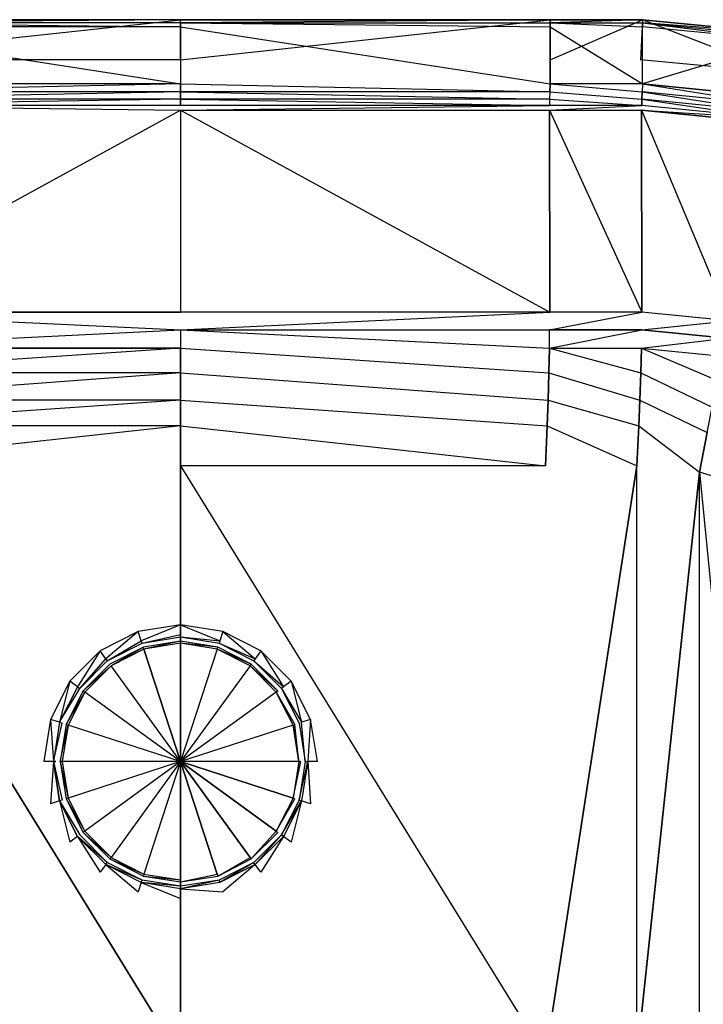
# Model space of a CAD drawing. Extents: x 0 to 0.6, y -0.37 to 0.
# Tile 5 of 6: x 0.26 to 0.43, y -0.246 to 0. Entities that reach past the tile are written whole.
import ezdxf

# ---------------------------------------------------------------- set-up
doc = ezdxf.new("R2010")
doc.units = 0
for name, color, linetype in [('L0_WASHBASIN_N_3059_', 7, 'CONTINUOUS'), ('L1_DRAIN_005_D60_2', 7, 'CONTINUOUS'), ('L2_DRAIN_005_D60_1', 7, 'CONTINUOUS')]:
    doc.layers.add(name, color=color, linetype=linetype)

msp = doc.modelspace()

# ---------------------------------------------------------------- linework, layer by layer
at = {"layer": 'L0_WASHBASIN_N_3059_', "color": 8}
for points, invisible_edges in [([(0.207843, 0, 0.087977), (0.3, 0, 0.086977), (0.207843, 0, 0.086977), (0.207843, 0, 0.087977)], 13), ([(0.3, 0, 0.086977), (0.207843, 0, 0.087977), (0.3, 0, 0.087977), (0.3, 0, 0.086977)], 10), ([(0.3, 0, 0.086977), (0.207843, -0.01, 0.086977), (0.207843, 0, 0.086977), (0.3, 0, 0.086977)], 13), ([(0.207843, -0.01, 0.086977), (0.3, 0, 0.086977), (0.3, -0.01, 0.086977), (0.207843, -0.01, 0.086977)], 10), ([(0.207843, -0.0008, 0.088977), (0.3, 0, 0.087977), (0.207843, 0, 0.087977), (0.207843, -0.0008, 0.088977)], 13), ([(0.3, 0, 0.087977), (0.207843, -0.0008, 0.088977), (0.3, -0.0008, 0.088977), (0.3, 0, 0.087977)], 10), ([(0.3, 0, 0.087977), (0.392157, 0, 0.086977), (0.3, 0, 0.086977), (0.3, 0, 0.087977)], 13), ([(0.392157, 0, 0.086977), (0.3, 0, 0.087977), (0.392157, 0, 0.087977), (0.392157, 0, 0.086977)], 12), ([(0.392157, 0, 0.086977), (0.3, -0.01, 0.086977), (0.3, 0, 0.086977), (0.392157, 0, 0.086977)], 13), ([(0.3, -0.01, 0.086977), (0.392157, 0, 0.086977), (0.392157, -0.01, 0.086977), (0.3, -0.01, 0.086977)], 12), ([(0.3, -0.0008, 0.088977), (0.392157, 0, 0.087977), (0.3, 0, 0.087977), (0.3, -0.0008, 0.088977)], 13), ([(0.392157, 0, 0.087977), (0.3, -0.0008, 0.088977), (0.392157, -0.0008, 0.088977), (0.392157, 0, 0.087977)], 12), ([(0.392157, 0, 0.087977), (0.415197, 0, 0.086977), (0.392157, 0, 0.086977), (0.392157, 0, 0.087977)], 13), ([(0.415197, 0, 0.086977), (0.392157, 0, 0.087977), (0.415197, 0, 0.087977), (0.415197, 0, 0.086977)], 12), ([(0.415197, 0, 0.086977), (0.392157, -0.01, 0.086977), (0.392157, 0, 0.086977), (0.415197, 0, 0.086977)], 13), ([(0.392157, -0.01, 0.086977), (0.415197, 0, 0.086977), (0.414714, -0.009988, 0.086977), (0.392157, -0.01, 0.086977)], 12), ([(0.392157, -0.0008, 0.088977), (0.415197, 0, 0.087977), (0.392157, 0, 0.087977), (0.392157, -0.0008, 0.088977)], 13), ([(0.415197, 0, 0.087977), (0.392157, -0.0008, 0.088977), (0.415197, -0.0008, 0.088977), (0.415197, 0, 0.087977)], 12), ([(0.415197, 0, 0.086977), (0.449145, -0.013287, 0.086977), (0.414714, -0.009988, 0.086977), (0.415197, 0, 0.086977)], 13), ([(0.415197, 0, 0.087977), (0.451088, -0.003478, 0.086977), (0.415197, 0, 0.086977), (0.415197, 0, 0.087977)], 13), ([(0.451088, -0.003478, 0.086977), (0.415197, 0, 0.087977), (0.451088, -0.003478, 0.087977), (0.451088, -0.003478, 0.086977)], 12), ([(0.449145, -0.013287, 0.086977), (0.415197, 0, 0.086977), (0.451088, -0.003478, 0.086977), (0.449145, -0.013287, 0.086977)], 12), ([(0.415197, -0.0008, 0.088977), (0.451088, -0.003478, 0.087977), (0.415197, 0, 0.087977), (0.415197, -0.0008, 0.088977)], 13), ([(0.3, -0.0018, 0.088977), (0.207843, -0.0008, 0.088977), (0.207843, -0.0018, 0.088977), (0.3, -0.0018, 0.088977)], 13), ([(0.207843, -0.0008, 0.088977), (0.3, -0.0018, 0.088977), (0.3, -0.0008, 0.088977), (0.207843, -0.0008, 0.088977)], 10), ([(0.3, -0.016, 0.088977), (0.207843, -0.0018, 0.088977), (0.207843, -0.016, 0.088977), (0.3, -0.016, 0.088977)], 13), ([(0.207843, -0.0018, 0.088977), (0.3, -0.016, 0.088977), (0.3, -0.0018, 0.088977), (0.207843, -0.0018, 0.088977)], 10), ([(0.392157, -0.0018, 0.088977), (0.3, -0.0008, 0.088977), (0.3, -0.0018, 0.088977), (0.392157, -0.0018, 0.088977)], 13), ([(0.3, -0.0008, 0.088977), (0.392157, -0.0018, 0.088977), (0.392157, -0.0008, 0.088977), (0.3, -0.0008, 0.088977)], 12), ([(0.392157, -0.016, 0.088977), (0.3, -0.0018, 0.088977), (0.3, -0.016, 0.088977), (0.392157, -0.016, 0.088977)], 13), ([(0.3, -0.0018, 0.088977), (0.392157, -0.016, 0.088977), (0.392157, -0.0018, 0.088977), (0.3, -0.0018, 0.088977)], 12), ([(0.415148, -0.0018, 0.088977), (0.392157, -0.0008, 0.088977), (0.392157, -0.0018, 0.088977), (0.415148, -0.0018, 0.088977)], 13), ([(0.392157, -0.0008, 0.088977), (0.415148, -0.0018, 0.088977), (0.415197, -0.0008, 0.088977), (0.392157, -0.0008, 0.088977)], 12), ([(0.415197, -0.016, 0.088977), (0.392157, -0.0018, 0.088977), (0.392157, -0.016, 0.088977), (0.415197, -0.016, 0.088977)], 13), ([(0.392157, -0.0018, 0.088977), (0.415197, -0.016, 0.088977), (0.415148, -0.0018, 0.088977), (0.392157, -0.0018, 0.088977)], 12), ([(0.450737, -0.005251, 0.088977), (0.415197, -0.0008, 0.088977), (0.415148, -0.0018, 0.088977), (0.450737, -0.005251, 0.088977)], 13), ([(0.415197, -0.016, 0.088977), (0.450737, -0.005251, 0.088977), (0.415148, -0.0018, 0.088977), (0.415197, -0.016, 0.088977)], 13), ([(0.415197, -0.0008, 0.088977), (0.450737, -0.005251, 0.088977), (0.450933, -0.004265, 0.088977), (0.415197, -0.0008, 0.088977)], 12), ([(0.451088, -0.003478, 0.087977), (0.415197, -0.0008, 0.088977), (0.450933, -0.004265, 0.088977), (0.451088, -0.003478, 0.087977)], 12), ([(0.450737, -0.005251, 0.088977), (0.415197, -0.016, 0.088977), (0.447974, -0.019228, 0.088977), (0.450737, -0.005251, 0.088977)], 12), ([(0.207921, -0.018, 0.088977), (0.3, -0.016, 0.088977), (0.207843, -0.016, 0.088977), (0.207921, -0.018, 0.088977)], 13), ([(0.3, -0.016, 0.088977), (0.207921, -0.018, 0.088977), (0.3, -0.018, 0.088977), (0.3, -0.016, 0.088977)], 10), ([(0.392079, -0.018, 0.088977), (0.3, -0.016, 0.088977), (0.3, -0.018, 0.088977), (0.392079, -0.018, 0.088977)], 13), ([(0.3, -0.016, 0.088977), (0.392079, -0.018, 0.088977), (0.392157, -0.016, 0.088977), (0.3, -0.016, 0.088977)], 12), ([(0.415098, -0.018, 0.088977), (0.392157, -0.016, 0.088977), (0.392079, -0.018, 0.088977), (0.415098, -0.018, 0.088977)], 13), ([(0.392157, -0.016, 0.088977), (0.415098, -0.018, 0.088977), (0.415197, -0.016, 0.088977), (0.392157, -0.016, 0.088977)], 10), ([(0.447582, -0.021199, 0.088977), (0.415197, -0.016, 0.088977), (0.415098, -0.018, 0.088977), (0.447582, -0.021199, 0.088977)], 13), ([(0.415197, -0.016, 0.088977), (0.447582, -0.021199, 0.088977), (0.447974, -0.019228, 0.088977), (0.415197, -0.016, 0.088977)], 10), ([(0.207976, -0.019822, 0.088555), (0.3, -0.018, 0.088977), (0.207921, -0.018, 0.088977), (0.207976, -0.019822, 0.088555)], 13), ([(0.3, -0.018, 0.088977), (0.207976, -0.019822, 0.088555), (0.3, -0.019822, 0.088555), (0.3, -0.018, 0.088977)], 10), ([(0.392024, -0.019822, 0.088555), (0.3, -0.018, 0.088977), (0.3, -0.019822, 0.088555), (0.392024, -0.019822, 0.088555)], 13), ([(0.3, -0.018, 0.088977), (0.392024, -0.019822, 0.088555), (0.392079, -0.018, 0.088977), (0.3, -0.018, 0.088977)], 10), ([(0.415031, -0.019822, 0.088555), (0.392079, -0.018, 0.088977), (0.392024, -0.019822, 0.088555), (0.415031, -0.019822, 0.088555)], 13), ([(0.392079, -0.018, 0.088977), (0.415031, -0.019822, 0.088555), (0.415098, -0.018, 0.088977), (0.392079, -0.018, 0.088977)], 12), ([(0.447227, -0.022993, 0.088555), (0.415098, -0.018, 0.088977), (0.415031, -0.019822, 0.088555), (0.447227, -0.022993, 0.088555)], 13), ([(0.415098, -0.018, 0.088977), (0.447227, -0.022993, 0.088555), (0.447582, -0.021199, 0.088977), (0.415098, -0.018, 0.088977)], 10), ([(0.207995, -0.021392, 0.087537), (0.3, -0.019822, 0.088555), (0.207976, -0.019822, 0.088555), (0.207995, -0.021392, 0.087537)], 13), ([(0.3, -0.019822, 0.088555), (0.207995, -0.021392, 0.087537), (0.3, -0.021392, 0.087537), (0.3, -0.019822, 0.088555)], 10), ([(0.3, -0.022583, 0.08593), (0.207995, -0.021392, 0.087537), (0.208042, -0.02258, 0.085928), (0.3, -0.022583, 0.08593)], 13), ([(0.207995, -0.021392, 0.087537), (0.3, -0.022583, 0.08593), (0.3, -0.021392, 0.087537), (0.207995, -0.021392, 0.087537)], 10), ([(0.392005, -0.021392, 0.087537), (0.3, -0.019822, 0.088555), (0.3, -0.021392, 0.087537), (0.392005, -0.021392, 0.087537)], 13), ([(0.3, -0.019822, 0.088555), (0.392005, -0.021392, 0.087537), (0.392024, -0.019822, 0.088555), (0.3, -0.019822, 0.088555)], 10), ([(0.392005, -0.021392, 0.087537), (0.3, -0.022583, 0.08593), (0.391958, -0.02258, 0.085928), (0.392005, -0.021392, 0.087537)], 13), ([(0.3, -0.022583, 0.08593), (0.392005, -0.021392, 0.087537), (0.3, -0.021392, 0.087537), (0.3, -0.022583, 0.08593)], 12), ([(0.415006, -0.021392, 0.087537), (0.391958, -0.02258, 0.085928), (0.414948, -0.022579, 0.085928), (0.415006, -0.021392, 0.087537)], 13), ([(0.391958, -0.02258, 0.085928), (0.415006, -0.021392, 0.087537), (0.392005, -0.021392, 0.087537), (0.391958, -0.02258, 0.085928)], 12), ([(0.415006, -0.021392, 0.087537), (0.392024, -0.019822, 0.088555), (0.392005, -0.021392, 0.087537), (0.415006, -0.021392, 0.087537)], 13), ([(0.392024, -0.019822, 0.088555), (0.415006, -0.021392, 0.087537), (0.415031, -0.019822, 0.088555), (0.392024, -0.019822, 0.088555)], 12), ([(0.414948, -0.022579, 0.085928), (0.446924, -0.024536, 0.087537), (0.415006, -0.021392, 0.087537), (0.414948, -0.022579, 0.085928)], 12), ([(0.446924, -0.024536, 0.087537), (0.415031, -0.019822, 0.088555), (0.415006, -0.021392, 0.087537), (0.446924, -0.024536, 0.087537)], 13), ([(0.415031, -0.019822, 0.088555), (0.446924, -0.024536, 0.087537), (0.447227, -0.022993, 0.088555), (0.415031, -0.019822, 0.088555)], 10), ([(0.207954, -0.072929, 0.018006), (0.3, -0.022583, 0.08593), (0.208042, -0.02258, 0.085928), (0.207954, -0.072929, 0.018006)], 10), ([(0.3, -0.022583, 0.08593), (0.207954, -0.072929, 0.018006), (0.3, -0.072927, 0.018004), (0.3, -0.022583, 0.08593)], 13), ([(0.3, -0.022583, 0.08593), (0.392046, -0.072929, 0.018006), (0.391958, -0.02258, 0.085928), (0.3, -0.022583, 0.08593)], 12), ([(0.392046, -0.072929, 0.018006), (0.3, -0.022583, 0.08593), (0.3, -0.072927, 0.018004), (0.392046, -0.072929, 0.018006)], 13), ([(0.391958, -0.02258, 0.085928), (0.415057, -0.07293, 0.018006), (0.414948, -0.022579, 0.085928), (0.391958, -0.02258, 0.085928)], 12), ([(0.415057, -0.07293, 0.018006), (0.391958, -0.02258, 0.085928), (0.392046, -0.072929, 0.018006), (0.415057, -0.07293, 0.018006)], 13), ([(0.446924, -0.024536, 0.087537), (0.414948, -0.022579, 0.085928), (0.446693, -0.025698, 0.085922), (0.446924, -0.024536, 0.087537)], 13), ([(0.43687, -0.075085, 0.018011), (0.414948, -0.022579, 0.085928), (0.415057, -0.07293, 0.018006), (0.43687, -0.075085, 0.018011)], 13), ([(0.414948, -0.022579, 0.085928), (0.43687, -0.075085, 0.018011), (0.446693, -0.025698, 0.085922), (0.414948, -0.022579, 0.085928)], 10), ([(0.207954, -0.072929, 0.018006), (0.3, -0.077331, 0.012061), (0.3, -0.072927, 0.018004), (0.207954, -0.072929, 0.018006)], 10), ([(0.3, -0.077331, 0.012061), (0.207954, -0.072929, 0.018006), (0.207995, -0.077331, 0.012061), (0.3, -0.077331, 0.012061)], 13), ([(0.3, -0.077331, 0.012061), (0.392046, -0.072929, 0.018006), (0.3, -0.072927, 0.018004), (0.3, -0.077331, 0.012061)], 12), ([(0.392046, -0.072929, 0.018006), (0.3, -0.077331, 0.012061), (0.392005, -0.077331, 0.012061), (0.392046, -0.072929, 0.018006)], 13), ([(0.392005, -0.077331, 0.012061), (0.415057, -0.07293, 0.018006), (0.392046, -0.072929, 0.018006), (0.392005, -0.077331, 0.012061)], 12), ([(0.415057, -0.07293, 0.018006), (0.392005, -0.077331, 0.012061), (0.415006, -0.077331, 0.012061), (0.415057, -0.07293, 0.018006)], 13), ([(0.415006, -0.077331, 0.012061), (0.43687, -0.075085, 0.018011), (0.415057, -0.07293, 0.018006), (0.415006, -0.077331, 0.012061)], 12), ([(0.43687, -0.075085, 0.018011), (0.415006, -0.077331, 0.012061), (0.436011, -0.0794, 0.012061), (0.43687, -0.075085, 0.018011)], 13), ([(0.20804, -0.081894, 0.007446), (0.3, -0.077331, 0.012061), (0.207995, -0.077331, 0.012061), (0.20804, -0.081894, 0.007446)], 10), ([(0.3, -0.077331, 0.012061), (0.20804, -0.081894, 0.007446), (0.3, -0.081894, 0.007446), (0.3, -0.077331, 0.012061)], 13), ([(0.39196, -0.081894, 0.007446), (0.3, -0.077331, 0.012061), (0.3, -0.081894, 0.007446), (0.39196, -0.081894, 0.007446)], 13), ([(0.3, -0.077331, 0.012061), (0.39196, -0.081894, 0.007446), (0.392005, -0.077331, 0.012061), (0.3, -0.077331, 0.012061)], 12), ([(0.415006, -0.077331, 0.012061), (0.39196, -0.081894, 0.007446), (0.41495, -0.081894, 0.007446), (0.415006, -0.077331, 0.012061)], 13), ([(0.39196, -0.081894, 0.007446), (0.415006, -0.077331, 0.012061), (0.392005, -0.077331, 0.012061), (0.39196, -0.081894, 0.007446)], 12), ([(0.41495, -0.081894, 0.007446), (0.436011, -0.0794, 0.012061), (0.415006, -0.077331, 0.012061), (0.41495, -0.081894, 0.007446)], 12), ([(0.436011, -0.0794, 0.012061), (0.41495, -0.081894, 0.007446), (0.43512, -0.08388, 0.007446), (0.436011, -0.0794, 0.012061)], 13), ([(0.208168, -0.088045, 0.003533), (0.3, -0.081894, 0.007446), (0.20804, -0.081894, 0.007446), (0.208168, -0.088045, 0.003533)], 13), ([(0.3, -0.081894, 0.007446), (0.208168, -0.088045, 0.003533), (0.3, -0.088045, 0.003533), (0.3, -0.081894, 0.007446)], 10), ([(0.391832, -0.088045, 0.003533), (0.3, -0.081894, 0.007446), (0.3, -0.088045, 0.003533), (0.391832, -0.088045, 0.003533)], 13), ([(0.3, -0.081894, 0.007446), (0.391832, -0.088045, 0.003533), (0.39196, -0.081894, 0.007446), (0.3, -0.081894, 0.007446)], 12), ([(0.41479, -0.088045, 0.003533), (0.39196, -0.081894, 0.007446), (0.391832, -0.088045, 0.003533), (0.41479, -0.088045, 0.003533)], 13), ([(0.39196, -0.081894, 0.007446), (0.41479, -0.088045, 0.003533), (0.41495, -0.081894, 0.007446), (0.39196, -0.081894, 0.007446)], 12), ([(0.433917, -0.089929, 0.003533), (0.41495, -0.081894, 0.007446), (0.41479, -0.088045, 0.003533), (0.433917, -0.089929, 0.003533)], 13), ([(0.41495, -0.081894, 0.007446), (0.433917, -0.089929, 0.003533), (0.43512, -0.08388, 0.007446), (0.41495, -0.081894, 0.007446)], 12), ([(0.208359, -0.09485, 0.000918), (0.3, -0.088045, 0.003533), (0.208168, -0.088045, 0.003533), (0.208359, -0.09485, 0.000918)], 13), ([(0.3, -0.088045, 0.003533), (0.208359, -0.09485, 0.000918), (0.3, -0.09485, 0.000918), (0.3, -0.088045, 0.003533)], 10), ([(0.391641, -0.09485, 0.000918), (0.3, -0.088045, 0.003533), (0.3, -0.09485, 0.000918), (0.391641, -0.09485, 0.000918)], 13), ([(0.3, -0.088045, 0.003533), (0.391641, -0.09485, 0.000918), (0.391832, -0.088045, 0.003533), (0.3, -0.088045, 0.003533)], 12), ([(0.414551, -0.09485, 0.000918), (0.391832, -0.088045, 0.003533), (0.391641, -0.09485, 0.000918), (0.414551, -0.09485, 0.000918)], 13), ([(0.391832, -0.088045, 0.003533), (0.414551, -0.09485, 0.000918), (0.41479, -0.088045, 0.003533), (0.391832, -0.088045, 0.003533)], 12), ([(0.432585, -0.096626, 0.000918), (0.41479, -0.088045, 0.003533), (0.414551, -0.09485, 0.000918), (0.432585, -0.096626, 0.000918)], 13), ([(0.41479, -0.088045, 0.003533), (0.432585, -0.096626, 0.000918), (0.433917, -0.089929, 0.003533), (0.41479, -0.088045, 0.003533)], 12), ([(0.208585, -0.10127), (0.3, -0.09485, 0.000918), (0.208359, -0.09485, 0.000918), (0.208585, -0.10127)], 13), ([(0.3, -0.09485, 0.000918), (0.208585, -0.10127), (0.3, -0.10127), (0.3, -0.09485, 0.000918)], 10), ([(0.391415, -0.10127), (0.3, -0.09485, 0.000918), (0.3, -0.10127), (0.391415, -0.10127)], 13), ([(0.3, -0.09485, 0.000918), (0.391415, -0.10127), (0.391641, -0.09485, 0.000918), (0.3, -0.09485, 0.000918)], 12), ([(0.414269, -0.10127), (0.391641, -0.09485, 0.000918), (0.391415, -0.10127), (0.414269, -0.10127)], 13), ([(0.391641, -0.09485, 0.000918), (0.414269, -0.10127), (0.414551, -0.09485, 0.000918), (0.391641, -0.09485, 0.000918)], 12), ([(0.431327, -0.10295), (0.414551, -0.09485, 0.000918), (0.414269, -0.10127), (0.431327, -0.10295)], 13), ([(0.414551, -0.09485, 0.000918), (0.431327, -0.10295), (0.432585, -0.096626, 0.000918), (0.414551, -0.09485, 0.000918)], 12), ([(0.208978, -0.11127), (0.3, -0.10127), (0.208585, -0.10127), (0.208978, -0.11127)], 13), ([(0.3, -0.10127), (0.208978, -0.11127), (0.3, -0.11127), (0.3, -0.10127)], 10), ([(0.391022, -0.11127), (0.3, -0.10127), (0.3, -0.11127), (0.391022, -0.11127)], 13), ([(0.3, -0.10127), (0.391022, -0.11127), (0.391415, -0.10127), (0.3, -0.10127)], 12), ([(0.413778, -0.11127), (0.391415, -0.10127), (0.391022, -0.11127), (0.413778, -0.11127)], 13), ([(0.391415, -0.10127), (0.413778, -0.11127), (0.414269, -0.10127), (0.391415, -0.10127)], 12), ([(0.429366, -0.112806), (0.414269, -0.10127), (0.413778, -0.11127), (0.429366, -0.112806)], 13), ([(0.414269, -0.10127), (0.429366, -0.112806), (0.431327, -0.10295), (0.414269, -0.10127)], 12), ([(0.443175, -0.116994), (0.431327, -0.10295), (0.429366, -0.112806), (0.443175, -0.116994)], 13), ([(0.208978, -0.11127), (0.208978, -0.25873), (0.3, -0.25873), (0.208978, -0.11127)], 8), ([(0.208978, -0.11127), (0.3, -0.25873), (0.3, -0.11127), (0.208978, -0.11127)], 12), ([(0.391022, -0.25873), (0.3, -0.11127), (0.3, -0.25873), (0.391022, -0.25873)], 13), ([(0.3, -0.11127), (0.391022, -0.25873), (0.391022, -0.11127), (0.3, -0.11127)], 10), ([(0.391022, -0.11127), (0.391022, -0.25873), (0.413778, -0.11127), (0.391022, -0.11127)], 13), ([(0.413778, -0.11127), (0.391022, -0.25873), (0.413778, -0.25873), (0.413778, -0.11127)], 10), ([(0.413778, -0.11127), (0.413778, -0.25873), (0.429366, -0.112806), (0.413778, -0.11127)], 13), ([(0.429366, -0.112806), (0.413778, -0.25873), (0.429366, -0.257194), (0.429366, -0.112806)], 10), ([(0.429366, -0.112806), (0.429366, -0.257194), (0.443175, -0.253006), (0.429366, -0.112806)], 13), ([(0.429366, -0.112806), (0.443175, -0.253006), (0.443175, -0.116994), (0.429366, -0.112806)], 10)]:
    msp.add_3dface(points, dxfattribs=dict(at, invisible_edges=invisible_edges))
at = {"layer": 'L1_DRAIN_005_D60_2', "color": 8}
for points, invisible_edges in [([(0.282658, -0.161131, 0.002354), (0.290729, -0.156468, 0.0002), (0.282366, -0.160729, 0.0002), (0.282658, -0.161131, 0.002354)], 13), ([(0.290729, -0.156468, 0.0002), (0.282658, -0.161131, 0.002354), (0.290883, -0.15694, 0.002354), (0.290729, -0.156468, 0.0002)], 10), ([(0.3, -0.185, 0.003354), (0.290883, -0.15694, 0.002354), (0.282658, -0.161131, 0.002354), (0.3, -0.185, 0.003354)], 12), ([(0.290883, -0.15694, 0.002354), (0.3, -0.155, 0.0002), (0.290729, -0.156468, 0.0002), (0.290883, -0.15694, 0.002354)], 13), ([(0.3, -0.155, 0.0002), (0.290883, -0.15694, 0.002354), (0.3, -0.155496, 0.002354), (0.3, -0.155, 0.0002)], 10), ([(0.3, -0.155496, 0.002354), (0.290883, -0.15694, 0.002354), (0.3, -0.185, 0.003354), (0.3, -0.155496, 0.002354)], 12), ([(0.3, -0.155496, 0.002354), (0.309271, -0.156468, 0.0002), (0.3, -0.155, 0.0002), (0.3, -0.155496, 0.002354)], 13), ([(0.309271, -0.156468, 0.0002), (0.3, -0.155496, 0.002354), (0.309117, -0.15694, 0.002354), (0.309271, -0.156468, 0.0002)], 10), ([(0.309117, -0.15694, 0.002354), (0.3, -0.155496, 0.002354), (0.3, -0.185, 0.003354), (0.309117, -0.15694, 0.002354)], 12), ([(0.317342, -0.161131, 0.002354), (0.309117, -0.15694, 0.002354), (0.3, -0.185, 0.003354), (0.317342, -0.161131, 0.002354)], 12), ([(0.309117, -0.15694, 0.002354), (0.317634, -0.160729, 0.0002), (0.309271, -0.156468, 0.0002), (0.309117, -0.15694, 0.002354)], 13), ([(0.317634, -0.160729, 0.0002), (0.309117, -0.15694, 0.002354), (0.317342, -0.161131, 0.002354), (0.317634, -0.160729, 0.0002)], 10), ([(0.275729, -0.167366, 0.0002), (0.282658, -0.161131, 0.002354), (0.282366, -0.160729, 0.0002), (0.275729, -0.167366, 0.0002)], 10), ([(0.282658, -0.161131, 0.002354), (0.275729, -0.167366, 0.0002), (0.276131, -0.167658, 0.002354), (0.282658, -0.161131, 0.002354)], 13), ([(0.3, -0.185, 0.003354), (0.282658, -0.161131, 0.002354), (0.276131, -0.167658, 0.002354), (0.3, -0.185, 0.003354)], 12), ([(0.323869, -0.167658, 0.002354), (0.317342, -0.161131, 0.002354), (0.3, -0.185, 0.003354), (0.323869, -0.167658, 0.002354)], 12), ([(0.317342, -0.161131, 0.002354), (0.324271, -0.167366, 0.0002), (0.317634, -0.160729, 0.0002), (0.317342, -0.161131, 0.002354)], 13), ([(0.324271, -0.167366, 0.0002), (0.317342, -0.161131, 0.002354), (0.323869, -0.167658, 0.002354), (0.324271, -0.167366, 0.0002)], 10), ([(0.271468, -0.175729, 0.0002), (0.276131, -0.167658, 0.002354), (0.275729, -0.167366, 0.0002), (0.271468, -0.175729, 0.0002)], 10), ([(0.276131, -0.167658, 0.002354), (0.271468, -0.175729, 0.0002), (0.27194, -0.175883, 0.002354), (0.276131, -0.167658, 0.002354)], 13), ([(0.3, -0.185, 0.003354), (0.276131, -0.167658, 0.002354), (0.27194, -0.175883, 0.002354), (0.3, -0.185, 0.003354)], 12), ([(0.32806, -0.175883, 0.002354), (0.323869, -0.167658, 0.002354), (0.3, -0.185, 0.003354), (0.32806, -0.175883, 0.002354)], 12), ([(0.323869, -0.167658, 0.002354), (0.328532, -0.175729, 0.0002), (0.324271, -0.167366, 0.0002), (0.323869, -0.167658, 0.002354)], 10), ([(0.328532, -0.175729, 0.0002), (0.323869, -0.167658, 0.002354), (0.32806, -0.175883, 0.002354), (0.328532, -0.175729, 0.0002)], 13), ([(0.27, -0.185, 0.0002), (0.27194, -0.175883, 0.002354), (0.271468, -0.175729, 0.0002), (0.27, -0.185, 0.0002)], 10), ([(0.27194, -0.175883, 0.002354), (0.27, -0.185, 0.0002), (0.270496, -0.185, 0.002354), (0.27194, -0.175883, 0.002354)], 13), ([(0.3, -0.185, 0.003354), (0.27194, -0.175883, 0.002354), (0.270496, -0.185, 0.002354), (0.3, -0.185, 0.003354)], 12), ([(0.329504, -0.185, 0.002354), (0.32806, -0.175883, 0.002354), (0.3, -0.185, 0.003354), (0.329504, -0.185, 0.002354)], 12), ([(0.329504, -0.185, 0.002354), (0.328532, -0.175729, 0.0002), (0.32806, -0.175883, 0.002354), (0.329504, -0.185, 0.002354)], 10), ([(0.328532, -0.175729, 0.0002), (0.329504, -0.185, 0.002354), (0.33, -0.185, 0.0002), (0.328532, -0.175729, 0.0002)], 13), ([(0.27194, -0.194117, 0.002354), (0.27, -0.185, 0.0002), (0.271468, -0.194271, 0.0002), (0.27194, -0.194117, 0.002354)], 13), ([(0.27, -0.185, 0.0002), (0.27194, -0.194117, 0.002354), (0.270496, -0.185, 0.002354), (0.27, -0.185, 0.0002)], 10), ([(0.3, -0.185, 0.003354), (0.270496, -0.185, 0.002354), (0.27194, -0.194117, 0.002354), (0.3, -0.185, 0.003354)], 12), ([(0.3, -0.185, 0.003354), (0.27194, -0.194117, 0.002354), (0.276131, -0.202342, 0.002354), (0.3, -0.185, 0.003354)], 12), ([(0.3, -0.185, 0.003354), (0.276131, -0.202342, 0.002354), (0.282658, -0.208869, 0.002354), (0.3, -0.185, 0.003354)], 12), ([(0.3, -0.185, 0.003354), (0.282658, -0.208869, 0.002354), (0.290883, -0.21306, 0.002354), (0.3, -0.185, 0.003354)], 12), ([(0.3, -0.185, 0.003354), (0.290883, -0.21306, 0.002354), (0.3, -0.214504, 0.002354), (0.3, -0.185, 0.003354)], 12), ([(0.329504, -0.185, 0.002354), (0.3, -0.185, 0.003354), (0.32806, -0.194117, 0.002354), (0.329504, -0.185, 0.002354)], 12), ([(0.32806, -0.194117, 0.002354), (0.3, -0.185, 0.003354), (0.323869, -0.202342, 0.002354), (0.32806, -0.194117, 0.002354)], 12), ([(0.323869, -0.202342, 0.002354), (0.3, -0.185, 0.003354), (0.317342, -0.208869, 0.002354), (0.323869, -0.202342, 0.002354)], 12), ([(0.317342, -0.208869, 0.002354), (0.3, -0.185, 0.003354), (0.309117, -0.21306, 0.002354), (0.317342, -0.208869, 0.002354)], 12), ([(0.309117, -0.21306, 0.002354), (0.3, -0.185, 0.003354), (0.3, -0.214504, 0.002354), (0.309117, -0.21306, 0.002354)], 12), ([(0.33, -0.185, 0.0002), (0.32806, -0.194117, 0.002354), (0.328532, -0.194271, 0.0002), (0.33, -0.185, 0.0002)], 13), ([(0.32806, -0.194117, 0.002354), (0.33, -0.185, 0.0002), (0.329504, -0.185, 0.002354), (0.32806, -0.194117, 0.002354)], 10), ([(0.271468, -0.194271, 0.0002), (0.276131, -0.202342, 0.002354), (0.27194, -0.194117, 0.002354), (0.271468, -0.194271, 0.0002)], 10), ([(0.276131, -0.202342, 0.002354), (0.271468, -0.194271, 0.0002), (0.275729, -0.202634, 0.0002), (0.276131, -0.202342, 0.002354)], 13), ([(0.323869, -0.202342, 0.002354), (0.328532, -0.194271, 0.0002), (0.32806, -0.194117, 0.002354), (0.323869, -0.202342, 0.002354)], 10), ([(0.328532, -0.194271, 0.0002), (0.323869, -0.202342, 0.002354), (0.324271, -0.202634, 0.0002), (0.328532, -0.194271, 0.0002)], 13), ([(0.275729, -0.202634, 0.0002), (0.282658, -0.208869, 0.002354), (0.276131, -0.202342, 0.002354), (0.275729, -0.202634, 0.0002)], 10), ([(0.282658, -0.208869, 0.002354), (0.275729, -0.202634, 0.0002), (0.282366, -0.209271, 0.0002), (0.282658, -0.208869, 0.002354)], 13), ([(0.317634, -0.209271, 0.0002), (0.323869, -0.202342, 0.002354), (0.317342, -0.208869, 0.002354), (0.317634, -0.209271, 0.0002)], 10), ([(0.323869, -0.202342, 0.002354), (0.317634, -0.209271, 0.0002), (0.324271, -0.202634, 0.0002), (0.323869, -0.202342, 0.002354)], 13), ([(0.282366, -0.209271, 0.0002), (0.290883, -0.21306, 0.002354), (0.282658, -0.208869, 0.002354), (0.282366, -0.209271, 0.0002)], 10), ([(0.290883, -0.21306, 0.002354), (0.282366, -0.209271, 0.0002), (0.290729, -0.213532, 0.0002), (0.290883, -0.21306, 0.002354)], 13), ([(0.309271, -0.213532, 0.0002), (0.317342, -0.208869, 0.002354), (0.309117, -0.21306, 0.002354), (0.309271, -0.213532, 0.0002)], 10), ([(0.317342, -0.208869, 0.002354), (0.309271, -0.213532, 0.0002), (0.317634, -0.209271, 0.0002), (0.317342, -0.208869, 0.002354)], 13), ([(0.290729, -0.213532, 0.0002), (0.3, -0.214504, 0.002354), (0.290883, -0.21306, 0.002354), (0.290729, -0.213532, 0.0002)], 10), ([(0.3, -0.214504, 0.002354), (0.290729, -0.213532, 0.0002), (0.3, -0.215, 0.0002), (0.3, -0.214504, 0.002354)], 13), ([(0.309117, -0.21306, 0.002354), (0.3, -0.215, 0.0002), (0.309271, -0.213532, 0.0002), (0.309117, -0.21306, 0.002354)], 13), ([(0.3, -0.215, 0.0002), (0.309117, -0.21306, 0.002354), (0.3, -0.214504, 0.002354), (0.3, -0.215, 0.0002)], 10)]:
    msp.add_3dface(points, dxfattribs=dict(at, invisible_edges=invisible_edges))
at = {"layer": 'L2_DRAIN_005_D60_1', "color": 8}
for points, invisible_edges in [([(0.2902, -0.154839, 0.0012), (0.3, -0.150889, 0.0012), (0.289459, -0.152559, 0.0012), (0.2902, -0.154839, 0.0012)], 13), ([(0.3, -0.150889, 0.0012), (0.2902, -0.154839, 0.0012), (0.3, -0.153287, 0.0012), (0.3, -0.150889, 0.0012)], 10), ([(0.3098, -0.154839, 0.0012), (0.3, -0.150889, 0.0012), (0.3, -0.153287, 0.0012), (0.3098, -0.154839, 0.0012)], 13), ([(0.3, -0.150889, 0.0012), (0.3098, -0.154839, 0.0012), (0.310541, -0.152559, 0.0012), (0.3, -0.150889, 0.0012)], 10), ([(0.281359, -0.159343, 0.0012), (0.289459, -0.152559, 0.0012), (0.27995, -0.157404, 0.0012), (0.281359, -0.159343, 0.0012)], 13), ([(0.289459, -0.152559, 0.0012), (0.281359, -0.159343, 0.0012), (0.2902, -0.154839, 0.0012), (0.289459, -0.152559, 0.0012)], 10), ([(0.290396, -0.155442, 0.0002), (0.3, -0.153287, 0.0012), (0.2902, -0.154839, 0.0012), (0.290396, -0.155442, 0.0002)], 10), ([(0.3, -0.153287, 0.0012), (0.290396, -0.155442, 0.0002), (0.3, -0.153921, 0.0002), (0.3, -0.153287, 0.0012)], 13), ([(0.3, -0.153921, 0.0002), (0.3098, -0.154839, 0.0012), (0.3, -0.153287, 0.0012), (0.3, -0.153921, 0.0002)], 10), ([(0.3098, -0.154839, 0.0012), (0.3, -0.153921, 0.0002), (0.309604, -0.155442, 0.0002), (0.3098, -0.154839, 0.0012)], 13), ([(0.318641, -0.159343, 0.0012), (0.310541, -0.152559, 0.0012), (0.3098, -0.154839, 0.0012), (0.318641, -0.159343, 0.0012)], 13), ([(0.310541, -0.152559, 0.0012), (0.318641, -0.159343, 0.0012), (0.32005, -0.157404, 0.0012), (0.310541, -0.152559, 0.0012)], 10), ([(0.281732, -0.159856, 0.0002), (0.2902, -0.154839, 0.0012), (0.281359, -0.159343, 0.0012), (0.281732, -0.159856, 0.0002)], 10), ([(0.2902, -0.154839, 0.0012), (0.281732, -0.159856, 0.0002), (0.290396, -0.155442, 0.0002), (0.2902, -0.154839, 0.0012)], 13), ([(0.309604, -0.155442, 0.0002), (0.318641, -0.159343, 0.0012), (0.3098, -0.154839, 0.0012), (0.309604, -0.155442, 0.0002)], 10), ([(0.318641, -0.159343, 0.0012), (0.309604, -0.155442, 0.0002), (0.318268, -0.159856, 0.0002), (0.318641, -0.159343, 0.0012)], 13), ([(0.274343, -0.166359, 0.0012), (0.27995, -0.157404, 0.0012), (0.272404, -0.16495, 0.0012), (0.274343, -0.166359, 0.0012)], 13), ([(0.27995, -0.157404, 0.0012), (0.274343, -0.166359, 0.0012), (0.281359, -0.159343, 0.0012), (0.27995, -0.157404, 0.0012)], 10), ([(0.274856, -0.166732, 0.0002), (0.281359, -0.159343, 0.0012), (0.274343, -0.166359, 0.0012), (0.274856, -0.166732, 0.0002)], 10), ([(0.281359, -0.159343, 0.0012), (0.274856, -0.166732, 0.0002), (0.281732, -0.159856, 0.0002), (0.281359, -0.159343, 0.0012)], 13), ([(0.318268, -0.159856, 0.0002), (0.325657, -0.166359, 0.0012), (0.318641, -0.159343, 0.0012), (0.318268, -0.159856, 0.0002)], 10), ([(0.325657, -0.166359, 0.0012), (0.32005, -0.157404, 0.0012), (0.318641, -0.159343, 0.0012), (0.325657, -0.166359, 0.0012)], 13), ([(0.32005, -0.157404, 0.0012), (0.325657, -0.166359, 0.0012), (0.327596, -0.16495, 0.0012), (0.32005, -0.157404, 0.0012)], 10), ([(0.325657, -0.166359, 0.0012), (0.318268, -0.159856, 0.0002), (0.325144, -0.166732, 0.0002), (0.325657, -0.166359, 0.0012)], 13), ([(0.269839, -0.1752, 0.0012), (0.272404, -0.16495, 0.0012), (0.267559, -0.174459, 0.0012), (0.269839, -0.1752, 0.0012)], 13), ([(0.272404, -0.16495, 0.0012), (0.269839, -0.1752, 0.0012), (0.274343, -0.166359, 0.0012), (0.272404, -0.16495, 0.0012)], 10), ([(0.269839, -0.1752, 0.0012), (0.274856, -0.166732, 0.0002), (0.274343, -0.166359, 0.0012), (0.269839, -0.1752, 0.0012)], 10), ([(0.274856, -0.166732, 0.0002), (0.269839, -0.1752, 0.0012), (0.270442, -0.175396, 0.0002), (0.274856, -0.166732, 0.0002)], 13), ([(0.325144, -0.166732, 0.0002), (0.330161, -0.1752, 0.0012), (0.325657, -0.166359, 0.0012), (0.325144, -0.166732, 0.0002)], 10), ([(0.330161, -0.1752, 0.0012), (0.325144, -0.166732, 0.0002), (0.329558, -0.175396, 0.0002), (0.330161, -0.1752, 0.0012)], 13), ([(0.330161, -0.1752, 0.0012), (0.327596, -0.16495, 0.0012), (0.325657, -0.166359, 0.0012), (0.330161, -0.1752, 0.0012)], 13), ([(0.327596, -0.16495, 0.0012), (0.330161, -0.1752, 0.0012), (0.332441, -0.174459, 0.0012), (0.327596, -0.16495, 0.0012)], 10), ([(0.268287, -0.185, 0.0012), (0.267559, -0.174459, 0.0012), (0.265889, -0.185, 0.0012), (0.268287, -0.185, 0.0012)], 13), ([(0.267559, -0.174459, 0.0012), (0.268287, -0.185, 0.0012), (0.269839, -0.1752, 0.0012), (0.267559, -0.174459, 0.0012)], 10), ([(0.268287, -0.185, 0.0012), (0.270442, -0.175396, 0.0002), (0.269839, -0.1752, 0.0012), (0.268287, -0.185, 0.0012)], 10), ([(0.270442, -0.175396, 0.0002), (0.268287, -0.185, 0.0012), (0.268921, -0.185, 0.0002), (0.270442, -0.175396, 0.0002)], 13), ([(0.331079, -0.185, 0.0002), (0.330161, -0.1752, 0.0012), (0.329558, -0.175396, 0.0002), (0.331079, -0.185, 0.0002)], 10), ([(0.331713, -0.185, 0.0012), (0.332441, -0.174459, 0.0012), (0.330161, -0.1752, 0.0012), (0.331713, -0.185, 0.0012)], 13), ([(0.330161, -0.1752, 0.0012), (0.331079, -0.185, 0.0002), (0.331713, -0.185, 0.0012), (0.330161, -0.1752, 0.0012)], 13), ([(0.332441, -0.174459, 0.0012), (0.331713, -0.185, 0.0012), (0.334111, -0.185, 0.0012), (0.332441, -0.174459, 0.0012)], 10), ([(0.267559, -0.195541, 0.0012), (0.268287, -0.185, 0.0012), (0.265889, -0.185, 0.0012), (0.267559, -0.195541, 0.0012)], 13), ([(0.268287, -0.185, 0.0012), (0.267559, -0.195541, 0.0012), (0.269839, -0.1948, 0.0012), (0.268287, -0.185, 0.0012)], 10), ([(0.270442, -0.194604, 0.0002), (0.268287, -0.185, 0.0012), (0.269839, -0.1948, 0.0012), (0.270442, -0.194604, 0.0002)], 13), ([(0.268287, -0.185, 0.0012), (0.270442, -0.194604, 0.0002), (0.268921, -0.185, 0.0002), (0.268287, -0.185, 0.0012)], 10), ([(0.331713, -0.185, 0.0012), (0.329558, -0.194604, 0.0002), (0.330161, -0.1948, 0.0012), (0.331713, -0.185, 0.0012)], 13), ([(0.329558, -0.194604, 0.0002), (0.331713, -0.185, 0.0012), (0.331079, -0.185, 0.0002), (0.329558, -0.194604, 0.0002)], 10), ([(0.332441, -0.195541, 0.0012), (0.331713, -0.185, 0.0012), (0.330161, -0.1948, 0.0012), (0.332441, -0.195541, 0.0012)], 13), ([(0.331713, -0.185, 0.0012), (0.332441, -0.195541, 0.0012), (0.334111, -0.185, 0.0012), (0.331713, -0.185, 0.0012)], 10), ([(0.272404, -0.20505, 0.0012), (0.269839, -0.1948, 0.0012), (0.267559, -0.195541, 0.0012), (0.272404, -0.20505, 0.0012)], 13), ([(0.269839, -0.1948, 0.0012), (0.274856, -0.203268, 0.0002), (0.270442, -0.194604, 0.0002), (0.269839, -0.1948, 0.0012)], 10), ([(0.269839, -0.1948, 0.0012), (0.272404, -0.20505, 0.0012), (0.274343, -0.203641, 0.0012), (0.269839, -0.1948, 0.0012)], 10), ([(0.274856, -0.203268, 0.0002), (0.269839, -0.1948, 0.0012), (0.274343, -0.203641, 0.0012), (0.274856, -0.203268, 0.0002)], 13), ([(0.325144, -0.203268, 0.0002), (0.330161, -0.1948, 0.0012), (0.329558, -0.194604, 0.0002), (0.325144, -0.203268, 0.0002)], 10), ([(0.330161, -0.1948, 0.0012), (0.325144, -0.203268, 0.0002), (0.325657, -0.203641, 0.0012), (0.330161, -0.1948, 0.0012)], 13), ([(0.327596, -0.20505, 0.0012), (0.330161, -0.1948, 0.0012), (0.325657, -0.203641, 0.0012), (0.327596, -0.20505, 0.0012)], 13), ([(0.330161, -0.1948, 0.0012), (0.327596, -0.20505, 0.0012), (0.332441, -0.195541, 0.0012), (0.330161, -0.1948, 0.0012)], 10), ([(0.27995, -0.212596, 0.0012), (0.274343, -0.203641, 0.0012), (0.272404, -0.20505, 0.0012), (0.27995, -0.212596, 0.0012)], 13), ([(0.274343, -0.203641, 0.0012), (0.281732, -0.210144, 0.0002), (0.274856, -0.203268, 0.0002), (0.274343, -0.203641, 0.0012)], 13), ([(0.274343, -0.203641, 0.0012), (0.27995, -0.212596, 0.0012), (0.281359, -0.210657, 0.0012), (0.274343, -0.203641, 0.0012)], 10), ([(0.281732, -0.210144, 0.0002), (0.274343, -0.203641, 0.0012), (0.281359, -0.210657, 0.0012), (0.281732, -0.210144, 0.0002)], 10), ([(0.318641, -0.210657, 0.0012), (0.325144, -0.203268, 0.0002), (0.318268, -0.210144, 0.0002), (0.318641, -0.210657, 0.0012)], 13), ([(0.325144, -0.203268, 0.0002), (0.318641, -0.210657, 0.0012), (0.325657, -0.203641, 0.0012), (0.325144, -0.203268, 0.0002)], 10), ([(0.32005, -0.212596, 0.0012), (0.325657, -0.203641, 0.0012), (0.318641, -0.210657, 0.0012), (0.32005, -0.212596, 0.0012)], 13), ([(0.325657, -0.203641, 0.0012), (0.32005, -0.212596, 0.0012), (0.327596, -0.20505, 0.0012), (0.325657, -0.203641, 0.0012)], 10), ([(0.289459, -0.217441, 0.0012), (0.281359, -0.210657, 0.0012), (0.27995, -0.212596, 0.0012), (0.289459, -0.217441, 0.0012)], 13), ([(0.281359, -0.210657, 0.0012), (0.290396, -0.214558, 0.0002), (0.281732, -0.210144, 0.0002), (0.281359, -0.210657, 0.0012)], 13), ([(0.281359, -0.210657, 0.0012), (0.289459, -0.217441, 0.0012), (0.2902, -0.215161, 0.0012), (0.281359, -0.210657, 0.0012)], 10), ([(0.290396, -0.214558, 0.0002), (0.281359, -0.210657, 0.0012), (0.2902, -0.215161, 0.0012), (0.290396, -0.214558, 0.0002)], 10), ([(0.3098, -0.215161, 0.0012), (0.318268, -0.210144, 0.0002), (0.309604, -0.214558, 0.0002), (0.3098, -0.215161, 0.0012)], 13), ([(0.318268, -0.210144, 0.0002), (0.3098, -0.215161, 0.0012), (0.318641, -0.210657, 0.0012), (0.318268, -0.210144, 0.0002)], 10), ([(0.310541, -0.217441, 0.0012), (0.318641, -0.210657, 0.0012), (0.3098, -0.215161, 0.0012), (0.310541, -0.217441, 0.0012)], 13), ([(0.318641, -0.210657, 0.0012), (0.310541, -0.217441, 0.0012), (0.32005, -0.212596, 0.0012), (0.318641, -0.210657, 0.0012)], 10), ([(0.3, -0.219111, 0.0012), (0.2902, -0.215161, 0.0012), (0.289459, -0.217441, 0.0012), (0.3, -0.219111, 0.0012)], 13), ([(0.2902, -0.215161, 0.0012), (0.3, -0.216079, 0.0002), (0.290396, -0.214558, 0.0002), (0.2902, -0.215161, 0.0012)], 13), ([(0.2902, -0.215161, 0.0012), (0.3, -0.219111, 0.0012), (0.3, -0.216713, 0.0012), (0.2902, -0.215161, 0.0012)], 10), ([(0.3, -0.216079, 0.0002), (0.2902, -0.215161, 0.0012), (0.3, -0.216713, 0.0012), (0.3, -0.216079, 0.0002)], 10), ([(0.3, -0.216713, 0.0012), (0.309604, -0.214558, 0.0002), (0.3, -0.216079, 0.0002), (0.3, -0.216713, 0.0012)], 13), ([(0.309604, -0.214558, 0.0002), (0.3, -0.216713, 0.0012), (0.3098, -0.215161, 0.0012), (0.309604, -0.214558, 0.0002)], 10), ([(0.3, -0.216713, 0.0012), (0.310541, -0.217441, 0.0012), (0.3098, -0.215161, 0.0012), (0.3, -0.216713, 0.0012)], 10), ([(0.310541, -0.217441, 0.0012), (0.3, -0.216713, 0.0012), (0.3, -0.219111, 0.0012), (0.310541, -0.217441, 0.0012)], 13)]:
    msp.add_3dface(points, dxfattribs=dict(at, invisible_edges=invisible_edges))

doc.saveas('drawing.dxf')
